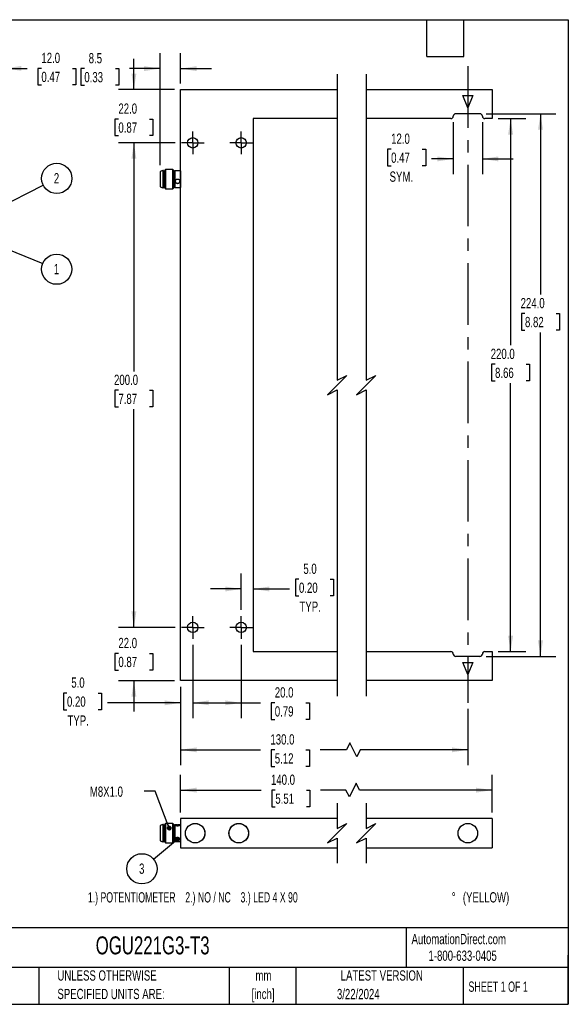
# Model space of a CAD drawing. Header units: millimetres. Extents: x 6 to 273, y 6 to 210.
# Tile 3 of 3: x 160 to 273, y 6 to 210. Entities that reach past the tile are written whole.
import ezdxf

# ---------------------------------------------------------------- set-up
doc = ezdxf.new("R2010")
doc.units = ezdxf.units.MM
doc.linetypes.add('CENTERX2', pattern=[20.32, 12.7, -2.54, 2.54, -2.54])
doc.layers.add('CENTER', color=40, linetype='CENTERX2')
doc.layers.add('DIMENSIONS', color=140, linetype='Continuous', lineweight=25)
doc.layers.add('TEXT', color=140, linetype='Continuous', lineweight=25)
doc.styles.add('SLDTEXTSTYLE1', font='TXT', dxfattribs={"width": 0.7})
doc.styles.add('SLDTEXTSTYLE2', font='TXT', dxfattribs={"width": 0.636})
doc.styles.add('SLDTEXTSTYLE4', font='TXT', dxfattribs={"width": 0.65})
doc.dimstyles.new('SLDDIMSTYLE0', dxfattribs={"dimtxt": 2.158008, "dimasz": 3.302, "dimexe": 0, "dimexo": 0.0625, "dimgap": 0.539502, "dimtad": 0, "dimtih": 1, "dimtoh": 1, "dimlfac": 2, "dimrnd": 1e-09, "dimzin": 4, "dimdsep": 46, "dimtxsty": 'SLDTEXTSTYLE1', "dimsah": 1, "dimcen": 0.09, "dimadec": 0, "dimazin": 1, "dimtfac": 1, "dimtofl": 0, "dimtmove": 0, "dimatfit": 3, "dimfxl": 0, "dimfrac": 2, "dimtolj": 1, "dimtzin": 12, "dimarcsym": 0})
doc.dimstyles.new('SLDDIMSTYLE1', dxfattribs={"dimtxt": 2.158008, "dimasz": 3.302, "dimexe": 0, "dimexo": 0.0625, "dimgap": 0.539502, "dimtad": 0, "dimtih": 1, "dimtoh": 1, "dimlfac": 2, "dimrnd": 1e-09, "dimzin": 12, "dimdsep": 46, "dimtxsty": 'SLDTEXTSTYLE1', "dimsah": 1, "dimcen": 0.09, "dimadec": 0, "dimazin": 3, "dimtfac": 1, "dimtmove": 0, "dimatfit": 0, "dimfxl": 0, "dimfrac": 2, "dimtolj": 1, "dimtzin": 12, "dimarcsym": 0})
doc.dimstyles.new('SLDDIMSTYLE2', dxfattribs={"dimtxt": 2.158008, "dimasz": 3.302, "dimexe": 0, "dimexo": 0.0625, "dimgap": 0.539502, "dimtad": 0, "dimtih": 1, "dimtoh": 1, "dimlfac": 2, "dimrnd": 1e-09, "dimzin": 4, "dimdsep": 46, "dimtxsty": 'SLDTEXTSTYLE1', "dimsah": 1, "dimcen": 0.09, "dimadec": 0, "dimazin": 1, "dimtfac": 1, "dimtmove": 0, "dimatfit": 0, "dimfxl": 0, "dimfrac": 2, "dimtolj": 1, "dimtzin": 12, "dimarcsym": 0})
doc.dimstyles.new('SLDDIMSTYLE3', dxfattribs={"dimtxt": 0.18, "dimasz": 1.016, "dimexe": 0, "dimexo": 0.0625, "dimgap": 0, "dimtad": 0, "dimtih": 1, "dimtoh": 1, "dimdec": 0, "dimrnd": 1e-09, "dimzin": 0, "dimdsep": 46, "dimtxsty": 'Standard', "dimblk1": 'DOT', "dimblk2": 'DOT', "dimsah": 1, "dimcen": 0.09, "dimadec": 0, "dimazin": 0, "dimtfac": 1.016, "dimtdec": 0, "dimtofl": 0, "dimtmove": 0, "dimatfit": 3, "dimldrblk": 'DOT', "dimfxl": 0, "dimfrac": 2, "dimtolj": 1, "dimtzin": 0, "dimarcsym": 0})

# ---------------------------------------------------------------- blocks, each defined once
blk = doc.blocks.new('SW_BROKEN_VIEW_0')
at = {"color": 0, "linetype": 'CENTERX2'}
blk.add_line((0, 0), (0, -131.37), dxfattribs=at)
blk = doc.blocks.new('_D')
at = {"layer": 'DIMENSIONS'}
for p, q in [((193.03, 71.87), (193.03, 55.69)), ((252.31, 67.3), (252.31, 55.69)), ((227.98, 60.28), (227.28, 58.87)), ((229.39, 57.45), (227.98, 60.28)), ((193.03, 58.87), (209.55, 58.87)), ((212.47, 58.87), (211.74, 58.87)), ((211.74, 58.87), (211.74, 55.44)), ((218.88, 58.87), (219.61, 58.87)), ((219.61, 58.87), (219.61, 55.44)), ((227.28, 58.87), (221.81, 58.87)), ((230.1, 58.87), (229.39, 57.45)), ((252.31, 58.87), (230.1, 58.87)), ((211.74, 55.44), (212.47, 55.44)), ((219.61, 55.44), (218.88, 55.44))]:
    blk.add_line(p, q, dxfattribs=at)
for points in [[(193.03, 58.87), (196.33, 58.36), (196.33, 59.37)], [(252.31, 58.87), (249.01, 59.37), (249.01, 58.36)]]:
    blk.add_solid(points, dxfattribs=at)
at = {"layer": 'DIMENSIONS', "char_height": 2.117, "attachment_point": 1, "style": 'SLDTEXTSTYLE1'}
for s, insert in [('130.0', (211.57, 62.08)), ('5.12', (212.47, 58.16))]:
    blk.add_mtext(s, dxfattribs=dict(at, insert=insert))
blk = doc.blocks.new('_D_1')
at = {"layer": 'DIMENSIONS'}
for p, q in [((188.78, 179.51), (188.78, 202.62)), ((193.03, 196.41), (193.03, 202.62)), ((173.16, 199.45), (172.44, 199.45)), ((172.44, 199.45), (172.44, 196.02)), ((179.58, 199.45), (180.3, 199.45)), ((180.3, 199.45), (180.3, 196.02)), ((188.78, 199.45), (182.5, 199.45)), ((193.03, 199.45), (199.38, 199.45)), ((172.44, 196.02), (173.16, 196.02)), ((180.3, 196.02), (179.58, 196.02))]:
    blk.add_line(p, q, dxfattribs=at)
for points in [[(188.78, 199.45), (185.48, 199.96), (185.48, 198.94)], [(193.03, 199.45), (196.33, 198.94), (196.33, 199.96)]]:
    blk.add_solid(points, dxfattribs=at)
at = {"layer": 'DIMENSIONS', "char_height": 2.117, "attachment_point": 1, "style": 'SLDTEXTSTYLE1'}
for s, insert in [('8.5', (174.06, 202.66)), ('0.33', (173.16, 198.75))]:
    blk.add_mtext(s, dxfattribs=dict(at, insert=insert))
blk = doc.blocks.new('_D_2')
at = {"layer": 'DIMENSIONS'}
for p, q in [((249.31, 188.37), (249.31, 177.64)), ((255.31, 188.37), (255.31, 177.64)), ((236.48, 182.83), (235.76, 182.83)), ((235.76, 182.83), (235.76, 179.4)), ((242.9, 182.83), (243.62, 182.83)), ((243.62, 182.83), (243.62, 179.4)), ((235.76, 179.4), (236.48, 179.4)), ((243.62, 179.4), (242.9, 179.4)), ((249.31, 180.82), (244.83, 180.82)), ((255.31, 180.82), (261.66, 180.82))]:
    blk.add_line(p, q, dxfattribs=at)
for points in [[(249.31, 180.82), (246.01, 181.32), (246.01, 180.31)], [(255.31, 180.82), (258.61, 180.31), (258.61, 181.32)]]:
    blk.add_solid(points, dxfattribs=at)
at = {"layer": 'DIMENSIONS', "char_height": 2.117, "attachment_point": 1, "style": 'SLDTEXTSTYLE1'}
for s, insert in [('12.0', (236.48, 186.05)), ('0.47', (236.48, 182.13)), ('SYM.', (236.16, 178.22))]:
    blk.add_mtext(s, dxfattribs=dict(at, insert=insert))
blk = doc.blocks.new('_D_3')
at = {"layer": 'DIMENSIONS'}
for p, q in [((258.58, 189.14), (264.31, 189.14)), ((261.14, 189.14), (261.14, 142.35)), ((257.93, 138.43), (257.21, 138.43)), ((257.21, 138.43), (257.21, 135)), ((264.34, 138.43), (265.07, 138.43)), ((265.07, 138.43), (265.07, 135)), ((257.21, 135), (257.93, 135)), ((261.14, 79.14), (261.14, 134.52)), ((265.07, 135), (264.34, 135)), ((258.58, 79.14), (264.31, 79.14))]:
    blk.add_line(p, q, dxfattribs=at)
for points in [[(261.14, 189.14), (260.63, 185.84), (261.65, 185.84)], [(261.14, 79.14), (261.65, 82.44), (260.63, 82.44)]]:
    blk.add_solid(points, dxfattribs=at)
at = {"layer": 'DIMENSIONS', "char_height": 2.117, "attachment_point": 1, "style": 'SLDTEXTSTYLE1'}
for s, insert in [('220.0', (257.03, 141.64)), ('8.66', (257.93, 137.73))]:
    blk.add_mtext(s, dxfattribs=dict(at, insert=insert))
blk = doc.blocks.new('_D_4')
at = {"layer": 'DIMENSIONS'}
for p, q in [((256.08, 190.14), (270.49, 190.14)), ((267.31, 190.14), (267.31, 152.82)), ((264.11, 148.91), (263.38, 148.91)), ((263.38, 148.91), (263.38, 145.48)), ((270.52, 148.91), (271.24, 148.91)), ((271.24, 148.91), (271.24, 145.48)), ((263.38, 145.48), (264.11, 145.48)), ((267.31, 78.14), (267.31, 144.99)), ((271.24, 145.48), (270.52, 145.48)), ((256.08, 78.14), (270.49, 78.14))]:
    blk.add_line(p, q, dxfattribs=at)
for points in [[(267.31, 190.14), (266.8, 186.84), (267.82, 186.84)], [(267.31, 78.14), (267.82, 81.44), (266.8, 81.44)]]:
    blk.add_solid(points, dxfattribs=at)
at = {"layer": 'DIMENSIONS', "char_height": 2.117, "attachment_point": 1, "style": 'SLDTEXTSTYLE1'}
for s, insert in [('224.0', (263.21, 152.12)), ('8.82', (264.11, 148.21))]:
    blk.add_mtext(s, dxfattribs=dict(at, insert=insert))
blk = doc.blocks.new('_D_5')
at = {"layer": 'DIMENSIONS'}
for p, q in [((183.39, 195.14), (183.39, 201.49)), ((191.76, 195.14), (180.22, 195.14)), ((180.19, 189.05), (179.46, 189.05)), ((179.46, 189.05), (179.46, 185.62)), ((186.6, 189.05), (187.32, 189.05)), ((187.32, 189.05), (187.32, 185.62)), ((179.46, 185.62), (180.19, 185.62)), ((187.32, 185.62), (186.6, 185.62)), ((191.92, 184.14), (180.22, 184.14)), ((183.39, 184.14), (183.39, 177.79))]:
    blk.add_line(p, q, dxfattribs=at)
for points in [[(183.39, 195.14), (183.9, 198.44), (182.88, 198.44)], [(183.39, 184.14), (182.88, 180.84), (183.9, 180.84)]]:
    blk.add_solid(points, dxfattribs=at)
at = {"layer": 'DIMENSIONS', "char_height": 2.117, "attachment_point": 1, "style": 'SLDTEXTSTYLE1'}
for s, insert in [('22.0', (180.19, 192.26)), ('0.87', (180.19, 188.35))]:
    blk.add_mtext(s, dxfattribs=dict(at, insert=insert))
blk = doc.blocks.new('_D_6')
at = {"layer": 'DIMENSIONS'}
for p, q in [((191.92, 184.14), (180.22, 184.14)), ((183.39, 184.14), (183.39, 136.98)), ((180.19, 133.07), (179.46, 133.07)), ((179.46, 133.07), (179.46, 129.64)), ((186.6, 133.07), (187.32, 133.07)), ((187.32, 133.07), (187.32, 129.64)), ((179.46, 129.64), (180.19, 129.64)), ((183.39, 84.14), (183.39, 129.15)), ((187.32, 129.64), (186.6, 129.64)), ((191.92, 84.14), (180.22, 84.14))]:
    blk.add_line(p, q, dxfattribs=at)
for points in [[(183.39, 184.14), (182.88, 180.84), (183.9, 180.84)], [(183.39, 84.14), (183.9, 87.44), (182.88, 87.44)]]:
    blk.add_solid(points, dxfattribs=at)
at = {"layer": 'DIMENSIONS', "char_height": 2.117, "attachment_point": 1, "style": 'SLDTEXTSTYLE1'}
for s, insert in [('200.0', (179.29, 136.28)), ('7.87', (180.19, 132.36))]:
    blk.add_mtext(s, dxfattribs=dict(at, insert=insert))
blk = doc.blocks.new('_D_7')
at = {"layer": 'DIMENSIONS'}
for p, q in [((183.39, 84.14), (183.39, 90.49)), ((191.92, 84.14), (180.22, 84.14)), ((180.19, 78.76), (179.46, 78.76)), ((179.46, 78.76), (179.46, 75.33)), ((186.6, 78.76), (187.32, 78.76)), ((187.32, 78.76), (187.32, 75.33)), ((179.46, 75.33), (180.19, 75.33)), ((187.32, 75.33), (186.6, 75.33)), ((191.76, 73.14), (180.22, 73.14)), ((183.39, 73.14), (183.39, 66.79))]:
    blk.add_line(p, q, dxfattribs=at)
for points in [[(183.39, 84.14), (183.9, 87.44), (182.88, 87.44)], [(183.39, 73.14), (182.88, 69.84), (183.9, 69.84)]]:
    blk.add_solid(points, dxfattribs=at)
at = {"layer": 'DIMENSIONS', "char_height": 2.117, "attachment_point": 1, "style": 'SLDTEXTSTYLE1'}
for s, insert in [('22.0', (180.19, 81.97)), ('0.87', (180.19, 78.06))]:
    blk.add_mtext(s, dxfattribs=dict(at, insert=insert))
blk = doc.blocks.new('_D_8')
at = {"layer": 'DIMENSIONS'}
for p, q in [((195.53, 80.53), (195.53, 65.39)), ((193.03, 71.87), (193.03, 65.39)), ((169.58, 70.58), (168.85, 70.58)), ((168.85, 70.58), (168.85, 67.15)), ((175.99, 70.58), (176.71, 70.58)), ((176.71, 70.58), (176.71, 67.15)), ((168.85, 67.15), (169.58, 67.15)), ((176.71, 67.15), (175.99, 67.15)), ((193.03, 68.56), (177.92, 68.56)), ((195.53, 68.56), (201.88, 68.56))]:
    blk.add_line(p, q, dxfattribs=at)
for points in [[(193.03, 68.56), (189.73, 69.07), (189.73, 68.06)], [(195.53, 68.56), (198.83, 68.06), (198.83, 69.07)]]:
    blk.add_solid(points, dxfattribs=at)
at = {"layer": 'DIMENSIONS', "char_height": 2.117, "attachment_point": 1, "style": 'SLDTEXTSTYLE1'}
for s, insert in [('5.0', (170.47, 73.8)), ('0.20', (169.58, 69.88)), ('TYP.', (169.68, 65.97))]:
    blk.add_mtext(s, dxfattribs=dict(at, insert=insert))
blk = doc.blocks.new('_D_9')
at = {"layer": 'DIMENSIONS'}
for p, q in [((205.53, 87.76), (205.53, 95.24)), ((217.46, 94.08), (216.74, 94.08)), ((216.74, 94.08), (216.74, 90.65)), ((223.87, 94.08), (224.6, 94.08)), ((224.6, 94.08), (224.6, 90.65)), ((205.53, 92.06), (199.18, 92.06)), ((208.03, 92.06), (215.53, 92.06)), ((216.74, 90.65), (217.46, 90.65)), ((224.6, 90.65), (223.87, 90.65))]:
    blk.add_line(p, q, dxfattribs=at)
for points in [[(205.53, 92.06), (202.23, 92.57), (202.23, 91.56)], [(208.03, 92.06), (211.33, 91.56), (211.33, 92.57)]]:
    blk.add_solid(points, dxfattribs=at)
at = {"layer": 'DIMENSIONS', "char_height": 2.117, "attachment_point": 1, "style": 'SLDTEXTSTYLE1'}
for s, insert in [('5.0', (218.36, 97.29)), ('0.20', (217.46, 93.38)), ('TYP.', (217.56, 89.47))]:
    blk.add_mtext(s, dxfattribs=dict(at, insert=insert))
blk = doc.blocks.new('_D_10')
at = {"layer": 'DIMENSIONS'}
for p, q in [((195.53, 80.53), (195.53, 65.39)), ((205.53, 80.53), (205.53, 65.39)), ((195.53, 68.56), (205.53, 68.56)), ((205.53, 68.56), (209.55, 68.56)), ((212.47, 68.56), (211.74, 68.56)), ((211.74, 68.56), (211.74, 65.13)), ((218.88, 68.56), (219.61, 68.56)), ((219.61, 68.56), (219.61, 65.13)), ((211.74, 65.13), (212.47, 65.13)), ((219.61, 65.13), (218.88, 65.13))]:
    blk.add_line(p, q, dxfattribs=at)
for points in [[(195.53, 68.56), (198.83, 68.06), (198.83, 69.07)], [(205.53, 68.56), (202.23, 69.07), (202.23, 68.06)]]:
    blk.add_solid(points, dxfattribs=at)
at = {"layer": 'DIMENSIONS', "char_height": 2.117, "attachment_point": 1, "style": 'SLDTEXTSTYLE1'}
for s, insert in [('20.0', (212.47, 71.78)), ('0.79', (212.47, 67.86))]:
    blk.add_mtext(s, dxfattribs=dict(at, insert=insert))
blk = doc.blocks.new('SW_CENTERMARKSYMBOL_0')
at = {"layer": 'CENTER', "color": 0}
for p, q in [((0, 1.27), (0, 2.34)), ((-1.27, 0), (-2.34, 0)), ((0, 0), (-1.27, 0)), ((0, 0), (0, 1.27)), ((0, 0), (0, -1.27)), ((0, 0), (1.27, 0)), ((1.27, 0), (2.34, 0)), ((0, -1.27), (0, -2.34))]:
    blk.add_line(p, q, dxfattribs=at)
blk = doc.blocks.new('SW_CENTERMARKSYMBOL_1')
at = {"layer": 'CENTER', "color": 0}
for p, q in [((0, 1.27), (0, 2.34)), ((-1.27, 0), (-2.34, 0)), ((0, 0), (-1.27, 0)), ((0, 0), (0, 1.27)), ((0, 0), (0, -1.27)), ((0, 0), (1.27, 0)), ((1.27, 0), (2.34, 0)), ((0, -1.27), (0, -2.34))]:
    blk.add_line(p, q, dxfattribs=at)
blk = doc.blocks.new('SW_CENTERMARKSYMBOL_2')
at = {"layer": 'CENTER', "color": 0}
for p, q in [((0, 1.27), (0, 2.34)), ((-1.27, 0), (-2.34, 0)), ((0, 0), (-1.27, 0)), ((0, 0), (0, 1.27)), ((0, 0), (0, -1.27)), ((0, 0), (1.27, 0)), ((1.27, 0), (2.34, 0)), ((0, -1.27), (0, -2.34))]:
    blk.add_line(p, q, dxfattribs=at)
blk = doc.blocks.new('SW_CENTERMARKSYMBOL_3')
at = {"layer": 'CENTER', "color": 0}
for p, q in [((0, 1.27), (0, 2.34)), ((-1.27, 0), (-2.34, 0)), ((0, 0), (-1.27, 0)), ((0, 0), (0, 1.27)), ((0, 0), (0, -1.27)), ((0, 0), (1.27, 0)), ((1.27, 0), (2.34, 0)), ((0, -1.27), (0, -2.34))]:
    blk.add_line(p, q, dxfattribs=at)
blk = doc.blocks.new('_D_15')
at = {"layer": 'DIMENSIONS'}
for p, q in [((150.86, 196.41), (150.86, 202.68)), ((156.86, 196.41), (156.86, 202.68)), ((150.86, 199.5), (144.51, 199.5)), ((156.86, 199.5), (161.37, 199.5)), ((164.3, 199.5), (163.57, 199.5)), ((163.57, 199.5), (163.57, 196.08)), ((170.71, 199.5), (171.43, 199.5)), ((171.43, 199.5), (171.43, 196.08)), ((163.57, 196.08), (164.3, 196.08)), ((171.43, 196.08), (170.71, 196.08))]:
    blk.add_line(p, q, dxfattribs=at)
for points in [[(150.86, 199.5), (147.55, 200.01), (147.55, 199)], [(156.86, 199.5), (160.16, 199), (160.16, 200.01)]]:
    blk.add_solid(points, dxfattribs=at)
at = {"layer": 'DIMENSIONS', "char_height": 2.117, "attachment_point": 1, "style": 'SLDTEXTSTYLE1'}
for s, insert in [('12.0', (164.3, 202.72)), ('0.47', (164.3, 198.8))]:
    blk.add_mtext(s, dxfattribs=dict(at, insert=insert))
blk = doc.blocks.new('SW_NOTE_0_10')
at = {"layer": 'DIMENSIONS', "color": 0}
blk.add_circle((2.79, 1.41), 3.12, dxfattribs=at)
at = {"layer": 'DIMENSIONS', "color": 0, "insert": (2.75, 2.51), "char_height": 2.12, "attachment_point": 2, "style": 'SLDTEXTSTYLE1'}
blk.add_mtext('2', dxfattribs=at)
blk = doc.blocks.new('_Dot')
at = {"color": 0, "linetype": 'ByBlock', "lineweight": -2}
blk.add_line((-0.5, 0), (-1, 0), dxfattribs=at)
at = {"color": 0, "linetype": 'ByBlock', "const_width": 0.5}
blk.add_lwpolyline([(-0.25, 0, 1), (0.25, 0, 1)], format="xyb", close=True, dxfattribs=at)
blk = doc.blocks.new('SW_NOTE_0_11')
at = {"layer": 'DIMENSIONS', "color": 0}
blk.add_circle((2.89, -1.18), 3.12, dxfattribs=at)
at = {"layer": 'DIMENSIONS', "color": 0, "insert": (2.85, -0.09), "char_height": 2.12, "attachment_point": 2, "style": 'SLDTEXTSTYLE1'}
blk.add_mtext('1', dxfattribs=at)
blk = doc.blocks.new('_D_16')
at = {"layer": 'DIMENSIONS'}
for p, q in [((193.03, 45.94), (193.03, 53.72)), ((257.31, 45.94), (257.31, 53.72)), ((229.28, 51.96), (227.87, 49.14)), ((229.98, 50.55), (229.28, 51.96)), ((193.03, 50.55), (209.65, 50.55)), ((212.58, 50.55), (211.85, 50.55)), ((211.85, 50.55), (211.85, 47.12)), ((218.99, 50.55), (219.71, 50.55)), ((219.71, 50.55), (219.71, 47.12)), ((227.16, 50.55), (221.91, 50.55)), ((227.87, 49.14), (227.16, 50.55)), ((257.31, 50.55), (229.98, 50.55)), ((211.85, 47.12), (212.58, 47.12)), ((219.71, 47.12), (218.99, 47.12))]:
    blk.add_line(p, q, dxfattribs=at)
for points in [[(193.03, 50.55), (196.33, 50.04), (196.33, 51.06)], [(257.31, 50.55), (254.01, 51.06), (254.01, 50.04)]]:
    blk.add_solid(points, dxfattribs=at)
at = {"layer": 'DIMENSIONS', "char_height": 2.117, "attachment_point": 1, "style": 'SLDTEXTSTYLE1'}
for s, insert in [('140.0', (211.68, 53.76)), ('5.51', (212.58, 49.85))]:
    blk.add_mtext(s, dxfattribs=dict(at, insert=insert))
blk = doc.blocks.new('SW_NOTE_0_12')
at = {"layer": 'DIMENSIONS', "color": 0}
blk.add_circle((-2.41, -1.99), 3.12, dxfattribs=at)
at = {"layer": 'DIMENSIONS', "color": 0, "insert": (-2.44, -0.9), "char_height": 2.12, "attachment_point": 2, "style": 'SLDTEXTSTYLE1'}
blk.add_mtext('3', dxfattribs=at)

msp = doc.modelspace()

# ---------------------------------------------------------------- linework, layer by layer
for p, q in [((193.0324, 73.1425), (193.0324, 195.1425)), ((193.0324, 195.1425), (225.3489, 195.1425)), ((231.3489, 195.1425), (257.3123, 195.1425)), ((257.3123, 195.1425), (257.3123, 189.1425)), ((251.3123, 193.8925), (253.3123, 193.8925)), ((252.3123, 191.3925), (251.3123, 193.8925)), ((253.3123, 193.8925), (252.3123, 191.3925)), ((225.3489, 189.1425), (208.0324, 189.1425)), ((208.0324, 189.1425), (208.0324, 79.1425)), ((248.8123, 189.1425), (231.3489, 189.1425)), ((254.8123, 190.1425), (249.8123, 190.1425)), ((257.3123, 189.1425), (255.8123, 189.1425)), ((188.8324, 178.2425), (188.7824, 178.2425)), ((188.7824, 178.2425), (188.7824, 175.0425)), ((189.3824, 178.4425), (188.8324, 178.2425)), ((188.8324, 178.2425), (188.8324, 175.0425)), ((189.5324, 178.4425), (189.3824, 178.4425)), ((189.3824, 178.4425), (189.3824, 174.8425)), ((189.5324, 178.4425), (189.5324, 174.8425)), ((189.7824, 178.2925), (189.5324, 178.2925)), ((189.9324, 178.6425), (189.7824, 178.4925)), ((189.7824, 178.4925), (189.7824, 174.7925)), ((191.3824, 178.6425), (189.9324, 178.6425)), ((189.9324, 178.6425), (189.9324, 174.6425)), ((191.5324, 178.4925), (191.3824, 178.6425)), ((191.3824, 178.6425), (191.3824, 174.6425)), ((191.5324, 178.4925), (191.5324, 174.7925)), ((191.7824, 178.2925), (191.5324, 178.2925)), ((191.8324, 178.3675), (191.7824, 178.3175)), ((191.7824, 178.3175), (191.7824, 174.9675)), ((192.2599, 178.3675), (191.8324, 178.3675)), ((191.8324, 178.3675), (191.8324, 174.9175)), ((192.3326, 178.3673), (192.2599, 178.3673)), ((192.4822, 178.3673), (192.3326, 178.3673)), ((192.9824, 178.3675), (192.5674, 178.3675)), ((193.0324, 178.3175), (192.9824, 178.3675)), ((192.9824, 178.3675), (192.9824, 174.9175)), ((188.7824, 175.0425), (188.8324, 175.0425)), ((188.8324, 175.0425), (189.3824, 174.8425)), ((189.3824, 174.8425), (189.5324, 174.8425)), ((189.5324, 174.9925), (189.7824, 174.9925)), ((189.7824, 174.7925), (189.9324, 174.6425)), ((191.3824, 174.6425), (191.5324, 174.7925)), ((191.5324, 174.9925), (191.7824, 174.9925)), ((191.7824, 174.9675), (191.8324, 174.9175)), ((191.8324, 174.9175), (192.9824, 174.9175)), ((192.3326, 176.664), (192.4822, 176.664)), ((192.4822, 175.7581), (192.3326, 175.7581)), ((192.9824, 174.9175), (193.0324, 174.9675)), ((189.9324, 174.6425), (191.3824, 174.6425)), ((208.0324, 79.1425), (225.3489, 79.1425)), ((231.3489, 79.1425), (248.8123, 79.1425)), ((254.8123, 78.1425), (249.8123, 78.1425)), ((255.8123, 79.1425), (257.3123, 79.1425)), ((257.3123, 79.1425), (257.3123, 73.1425)), ((251.3123, 76.8925), (253.3123, 76.8925)), ((252.3123, 74.3925), (251.3123, 76.8925)), ((253.3123, 76.8925), (252.3123, 74.3925)), ((225.3489, 73.1425), (193.0324, 73.1425)), ((257.3123, 73.1425), (231.3489, 73.1425)), ((188.8324, 43.2655), (188.7824, 43.2655)), ((188.7824, 43.2655), (188.7824, 41.6655)), ((189.3824, 43.4655), (188.8324, 43.2655)), ((188.8324, 43.2655), (188.8324, 41.6655)), ((189.5324, 43.4655), (189.3824, 43.4655)), ((189.3824, 43.4655), (189.3824, 39.8655)), ((189.5324, 43.4655), (189.5324, 41.6655)), ((189.7824, 43.3155), (189.5324, 43.3155)), ((189.9324, 43.6655), (189.7824, 43.5155)), ((189.7824, 43.5155), (189.7824, 41.6655)), ((191.3824, 43.6655), (189.9324, 43.6655)), ((189.9324, 43.6655), (189.9324, 39.6655)), ((191.5324, 43.5155), (191.3824, 43.6655)), ((191.3824, 43.6655), (191.3824, 41.6655)), ((191.5324, 43.5155), (191.5324, 39.8155)), ((191.7824, 43.3155), (191.5324, 43.3155)), ((191.8324, 43.3905), (191.7824, 43.3405)), ((191.7824, 43.3405), (191.7824, 39.9905)), ((192.2546, 43.3905), (191.8324, 43.3905)), ((191.8324, 43.3905), (191.8324, 39.9405)), ((192.3326, 43.3904), (192.4822, 43.3904)), ((192.4822, 43.1466), (192.3326, 43.1466)), ((192.9824, 43.3905), (192.5439, 43.3905)), ((193.0324, 43.3405), (192.9824, 43.3905)), ((192.9824, 43.3905), (192.9824, 41.6655)), ((225.3489, 44.6655), (193.0324, 44.6655)), ((193.0324, 44.6655), (193.0324, 38.6655)), ((257.3123, 44.6655), (231.3489, 44.6655)), ((257.3123, 44.6655), (257.3123, 38.6655)), ((188.7824, 41.6655), (188.7824, 40.0655)), ((188.8324, 41.6655), (188.8324, 40.0655)), ((189.5324, 41.6655), (189.5324, 39.8655)), ((189.7824, 41.6655), (189.7824, 39.8155)), ((191.3824, 41.6655), (191.3824, 39.6655)), ((192.3326, 40.8218), (192.4822, 40.8218)), ((192.9824, 41.6655), (192.9824, 39.9405)), ((188.7824, 40.0655), (188.8324, 40.0655)), ((188.8324, 40.0655), (189.3824, 39.8655)), ((189.3824, 39.8655), (189.5324, 39.8655)), ((189.5324, 40.0155), (189.7824, 40.0155)), ((189.7824, 39.8155), (189.9324, 39.6655)), ((189.9324, 39.6655), (191.3824, 39.6655)), ((191.3824, 39.6655), (191.5324, 39.8155)), ((191.5324, 40.0155), (191.7824, 40.0155)), ((191.7824, 39.9905), (191.8324, 39.9405)), ((191.8324, 39.9405), (192.9824, 39.9405)), ((192.4822, 40.1591), (192.3326, 40.1591)), ((192.9824, 39.9405), (193.0324, 39.9905)), ((193.0324, 38.6655), (225.3489, 38.6655)), ((231.3489, 38.6655), (257.3123, 38.6655))]:
    msp.add_line(p, q)
at = {"flags": 128}
for points in [[(192.3326, 43.3904), (192.175, 43.3762), (192.046, 43.3486), (191.9617, 43.3112), (191.9324, 43.2685)], [(192.8824, 43.2685), (192.8531, 43.3112), (192.7688, 43.3486), (192.6399, 43.3762), (192.4822, 43.3904)]]:
    msp.add_lwpolyline(points, dxfattribs=at)
for centre, radius in [((195.5324, 184.1425), 1.075), ((205.5324, 184.1425), 1.075), ((195.5324, 84.1425), 1.075), ((205.5324, 84.1425), 1.075), ((196.0324, 41.6655), 2.025), ((196.0324, 41.6655), 2), ((205.0324, 41.6655), 2.025), ((205.0324, 41.6655), 2), ((252.3123, 41.6655), 2.025), ((252.3123, 41.6655), 2.02)]:
    msp.add_circle(centre, radius)
for centre, radius, start, end in [((248.8123, 189.6425), 0.5, 270.000152, 0.000061), ((249.8123, 189.6425), 0.5, 90.000303, 179.999697), ((254.8123, 189.6425), 0.5, 359.999939, 89.999634), ((255.8123, 189.6425), 0.5, 180.000667, 269.999333), ((192.3963, 176.2176), 0.4639, 180.812412, 262.107133), ((192.4186, 176.2176), 0.4639, 277.891765, 359.188689), ((248.8123, 78.6425), 0.5, 359.999939, 89.999848), ((249.8123, 78.6425), 0.5, 180.000303, 269.999697), ((254.8123, 78.6425), 0.5, 270.000366, 0.000061), ((255.8123, 78.6425), 0.5, 90.000667, 179.999333), ((192.3249, 40.5571), 0.3981, 189.64319, 271.111625), ((192.49, 40.5571), 0.3981, 268.887187, 350.357998)]:
    msp.add_arc(centre, radius, start, end)
for points, knots in [([(192.5674, 178.3673), (192.5625, 178.3674), (192.5341, 178.3677), (192.5057, 178.3675), (192.4822, 178.3673)], [0, 0, 0, 0, 0.172274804, 1, 1, 1, 1]), ([(192.3326, 175.7581), (192.2814, 175.7699), (192.1805, 175.7932), (192.0524, 175.8848), (191.9624, 176.0114), (191.9245, 176.1626), (191.9408, 176.3169), (192.006, 176.4596), (192.1147, 176.577), (192.2322, 176.6424), (192.3089, 176.6589), (192.3326, 176.664)], [0, 0, 0, 0, 0.119269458, 0.235008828, 0.351309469, 0.468001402, 0.583553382, 0.700111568, 0.82076767, 0.944627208, 1, 1, 1, 1]), ([(192.4822, 176.664), (192.5337, 176.65), (192.6366, 176.6221), (192.763, 176.5181), (192.8514, 176.3831), (192.89, 176.2284), (192.875, 176.0753), (192.8091, 175.9389), (192.6984, 175.8321), (192.5814, 175.7764), (192.5059, 175.7625), (192.4822, 175.7581)], [0, 0, 0, 0, 0.12092582, 0.2416776, 0.36461397, 0.48514866, 0.59908205, 0.70998222, 0.82448013, 0.94504105, 1, 1, 1, 1]), ([(192.3326, 43.1466), (192.2825, 43.1533), (192.1888, 43.1659), (192.0642, 43.2112), (191.9839, 43.2599), (191.9227, 43.3127), (191.9502, 43.3736), (192.0279, 43.382), (192.1297, 43.3917), (192.2381, 43.3905), (192.3091, 43.3904), (192.3326, 43.3904)], [0, 0, 0, 0, 0.17319876, 0.32388976, 0.4414832, 0.51309412, 0.55795978, 0.63393699, 0.75666536, 0.91967582, 1, 1, 1, 1]), ([(192.4822, 43.3904), (192.532, 43.3908), (192.623, 43.3916), (192.7456, 43.3865), (192.8288, 43.3818), (192.8941, 43.3436), (192.8612, 43.2791), (192.794, 43.236), (192.6878, 43.1852), (192.5783, 43.1572), (192.5058, 43.1492), (192.4822, 43.1466)], [0, 0, 0, 0, 0.17057358, 0.31216206, 0.41354633, 0.46915696, 0.52247549, 0.61544137, 0.75066265, 0.91906698, 1, 1, 1, 1]), ([(192.3326, 40.1591), (192.2822, 40.1656), (192.187, 40.1778), (192.06, 40.2292), (191.9649, 40.3104), (191.9235, 40.4227), (191.943, 40.5418), (192.0102, 40.6535), (192.1188, 40.749), (192.2337, 40.8032), (192.3089, 40.8173), (192.3326, 40.8218)], [0, 0, 0, 0, 0.13447417, 0.25390833, 0.3594068, 0.45671835, 0.55708314, 0.66931065, 0.79686841, 0.93620472, 1, 1, 1, 1]), ([(192.4822, 40.8218), (192.5334, 40.8098), (192.6332, 40.7864), (192.7585, 40.7008), (192.8476, 40.5936), (192.89, 40.4735), (192.875, 40.3567), (192.8035, 40.2626), (192.6907, 40.199), (192.5785, 40.1692), (192.5058, 40.1616), (192.4822, 40.1591)], [0, 0, 0, 0, 0.13838195, 0.27045797, 0.39450066, 0.5036519, 0.59891827, 0.69453619, 0.8058308, 0.93717206, 1, 1, 1, 1])]:
    msp.add_open_spline(points, degree=3, knots=knots)
at = {"layer": 'DIMENSIONS', "color": 140}
for p, q in [((225.3489, 198.3175), (225.3489, 135.1425)), ((231.3489, 198.3175), (231.3489, 135.1425)), ((225.3489, 134.1425), (223.3489, 132.1425)), ((225.3489, 135.1425), (227.3489, 136.1425)), ((227.3489, 136.1425), (225.3489, 134.1425)), ((231.3489, 134.1425), (229.3489, 132.1425)), ((231.3489, 135.1425), (233.3489, 136.1425)), ((233.3489, 136.1425), (231.3489, 134.1425)), ((223.3489, 132.1425), (225.3489, 133.1425)), ((225.3489, 133.1425), (225.3489, 69.9675)), ((229.3489, 132.1425), (231.3489, 133.1425)), ((231.3489, 133.1425), (231.3489, 69.9675)), ((225.3489, 47.8405), (225.3489, 42.6655)), ((231.3489, 47.8405), (231.3489, 42.6655)), ((225.3489, 42.6655), (227.3489, 43.6655)), ((227.3489, 43.6655), (225.3489, 41.6655)), ((231.3489, 42.6655), (233.3489, 43.6655)), ((233.3489, 43.6655), (231.3489, 41.6655)), ((225.3489, 41.6655), (223.3489, 39.6655)), ((223.3489, 39.6655), (225.3489, 40.6655)), ((225.3489, 40.6655), (225.3489, 35.4905)), ((231.3489, 41.6655), (229.3489, 39.6655)), ((229.3489, 39.6655), (231.3489, 40.6655)), ((231.3489, 40.6655), (231.3489, 35.4905))]:
    msp.add_line(p, q, dxfattribs=at)
at = {"layer": 'DIMENSIONS'}
msp.add_line((187.4509, 36.3032), (192.3965, 40.3988), dxfattribs=at)
at = {"layer": 'TEXT'}
for p, q in [((6.35, 209.55), (273.05, 209.55)), ((243.84, 201.93), (243.84, 209.55)), ((251.46, 201.93), (251.46, 209.55)), ((273.05, 209.55), (273.05, 6.35)), ((243.84, 201.93), (251.46, 201.93)), ((273.05, 22.1261), (6.35, 22.1261)), ((239.5754, 22.1261), (239.5754, 13.97)), ((273.05, 6.35), (273.05, 16.51)), ((273.05, 13.97), (6.35, 13.97)), ((163.7802, 13.97), (163.7802, 6.35)), ((203.0243, 13.97), (203.0243, 6.35)), ((216.8121, 13.97), (216.8121, 6.35)), ((251.3487, 13.97), (251.3487, 6.35)), ((6.35, 6.35), (273.05, 6.35))]:
    msp.add_line(p, q, dxfattribs=at)

# ---------------------------------------------------------------- block references
at = {"color": 7, "linetype": 'Continuous'}
msp.add_blockref('SW_BROKEN_VIEW_0', (252.3123, 199.9359), dxfattribs=at)
at = {"layer": 'CENTER'}
for name, p in [('SW_CENTERMARKSYMBOL_0', (195.5324, 184.1425)), ('SW_CENTERMARKSYMBOL_1', (205.5324, 184.1425)), ('SW_CENTERMARKSYMBOL_3', (195.5324, 84.1425)), ('SW_CENTERMARKSYMBOL_2', (205.5324, 84.1425))]:
    msp.add_blockref(name, p, dxfattribs=at)
at = {"layer": 'DIMENSIONS'}
for name, p in [('SW_NOTE_0_10', (164.6757, 175.3788)), ('SW_NOTE_0_11', (164.5683, 159.2364)), ('SW_NOTE_0_12', (187.4509, 36.3032))]:
    msp.add_blockref(name, p, dxfattribs=at)
at = {"layer": 'DIMENSIONS', "xscale": 1.016, "yscale": 1.016, "rotation": 39.62954498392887}
msp.add_blockref('_Dot', (192.3965, 40.3988, -41.4193), dxfattribs=at)

# ---------------------------------------------------------------- texts
at = {"color": 179, "linetype": 'Continuous', "lineweight": 18, "char_height": 2.116667, "attachment_point": 1, "style": 'SLDTEXTSTYLE1'}
for s, insert in [('AutomationDirect.com', (240.695, 20.8765)), ('1-800-633-0405', (244.1916, 17.437))]:
    msp.add_mtext(s, dxfattribs=dict(at, insert=insert))
at = {"layer": 'DIMENSIONS', "attachment_point": 1}
for s, insert, char_height, style in [('M8X1.0', (174.298, 51.2942), 2.11667, 'SLDTEXTSTYLE1'), ('1.) POTENTIOMETER    2.) NO / NC    3.) LED 4 X 90', (173.8933, 29.4864), 2.116667, 'SLDTEXTSTYLE2'), ('%%d', (248.988, 29.4864), 2.11667, 'SLDTEXTSTYLE1'), ('(YELLOW)', (251.2859, 29.4864), 2.11667, 'SLDTEXTSTYLE1')]:
    msp.add_mtext(s, dxfattribs=dict(at, insert=insert, char_height=char_height, style=style))
at = {"layer": 'TEXT'}
for s, insert, char_height, attachment_point, style in [('OGU221G3-T3', (175.5018, 20.3644), 3.704167, 1, 'SLDTEXTSTYLE1'), ('UNLESS OTHERWISE', (167.6079, 13.364), 2.116667, 1, 'SLDTEXTSTYLE1'), ('mm', (210.1304, 13.3613), 2.11667, 2, 'SLDTEXTSTYLE1'), ('LATEST VERSION', (234.5521, 13.364), 2.116667, 2, 'SLDTEXTSTYLE1'), ('SHEET 1 OF 1', (252.4413, 11.0515), 2.116667, 1, 'SLDTEXTSTYLE4'), ('SPECIFIED UNITS ARE:', (167.6079, 9.5418), 2.116667, 1, 'SLDTEXTSTYLE1'), ('[inch]', (210.0466, 9.5391), 2.11667, 2, 'SLDTEXTSTYLE1'), ('3/22/2024', (229.7015, 9.5275), 2.11667, 2, 'SLDTEXTSTYLE1')]:
    msp.add_mtext(s, dxfattribs=dict(at, insert=insert, char_height=char_height, attachment_point=attachment_point, style=style))

# ---------------------------------------------------------------- dimensions: what is measured, and where the dimension line sits
at = {"layer": 'DIMENSIONS'}
for base, p1, p2, dimstyle, picture, middle in [((156.8559, 199.5048), (150.8559, 195.1425), (156.8559, 195.1425), 'SLDDIMSTYLE2', '_D_15', (167.5019, 199.5048)), ((188.7824, 199.45), (193.0324, 195.1425), (188.7824, 178.2425), 'SLDDIMSTYLE1', '_D_1', (176.3689, 199.45)), ((205.5324, 68.5647), (195.5324, 81.7975), (205.5324, 81.7975), 'SLDDIMSTYLE0', '_D_10', (215.6758, 68.5647))]:
    dim = msp.add_linear_dim(base=base, p1=p1, p2=p2, dimstyle=dimstyle, dxfattribs=at)
    dim.commit()
    dim.dimension.update_dxf_attribs({"geometry": picture, "text_midpoint": middle, "dimtype": 160})
for base, p1, p2, dimstyle, picture, middle in [((183.3923, 195.1425), (193.1874, 184.1425), (193.0324, 195.1425), 'SLDDIMSTYLE2', '_D_5', (183.3923, 189.0514)), ((267.3123, 78.1425), (254.8123, 190.1425), (254.8123, 78.1425), 'SLDDIMSTYLE0', '_D_4', (267.3123, 148.907)), ((261.1376, 79.1425), (257.3123, 189.1425), (257.3123, 79.1425), 'SLDDIMSTYLE0', '_D_3', (261.1376, 138.4323)), ((183.3923, 84.1425), (193.1874, 184.1425), (193.1874, 84.1425), 'SLDDIMSTYLE0', '_D_6', (183.3923, 133.0652)), ((183.3923, 73.1425), (193.1874, 84.1425), (193.0324, 73.1425), 'SLDDIMSTYLE2', '_D_7', (183.3923, 78.7572))]:
    dim = msp.add_linear_dim(base=base, p1=p1, p2=p2, angle=90, dimstyle=dimstyle, dxfattribs=at)
    dim.commit()
    dim.dimension.update_dxf_attribs({"geometry": picture, "text_midpoint": middle, "dimtype": 160})
for base, p1, p2, text, dimstyle, picture, middle in [((249.3123, 180.8158), (255.3123, 189.6425), (249.3123, 189.6425), '<>\\PSYM.', 'SLDDIMSTYLE2', '_D_2', (239.6906, 180.8158)), ((208.0324, 92.0642), (205.5324, 86.4875), (208.0324, 79.1425), '<>\\PTYP.', 'SLDDIMSTYLE2', '_D_9', (220.6668, 92.0642)), ((193.0324, 68.5647), (195.5324, 81.7975), (193.0324, 73.1425), '<>\\PTYP.', 'SLDDIMSTYLE2', '_D_8', (172.7824, 68.5647)), ((257.3123, 50.5471), (193.0324, 44.6655), (257.3123, 44.6655), '140.0', 'SLDDIMSTYLE0', '_D_16', (215.7835, 50.5471))]:
    dim = msp.add_linear_dim(base=base, p1=p1, p2=p2, text=text, dimstyle=dimstyle, dxfattribs=at)
    dim.commit()
    dim.dimension.update_dxf_attribs({"geometry": picture, "text_midpoint": middle, "dimtype": 160})
dim = msp.add_linear_dim(base=(252.3123, 58.8652), p1=(193.0324, 73.1425), p2=(252.3123, 68.5651), angle=0, text='130.0', dimstyle='SLDDIMSTYLE0', dxfattribs=at)
dim.commit()
dim.dimension.update_dxf_attribs({"geometry": '_D', "text_midpoint": (215.6758, 58.8652), "dimtype": 160})

# ---------------------------------------------------------------- leaders
for points in [[(154.8484, 170.3911), (164.6757, 175.3788)], [(154.5359, 163.3241), (164.5683, 159.2364)], [(190.6816, 42.7224), (187.78, 50.3228), (185.5055, 50.3228)]]:
    msp.add_leader(points, dimstyle='SLDDIMSTYLE3', dxfattribs=at)

doc.saveas('drawing.dxf')
